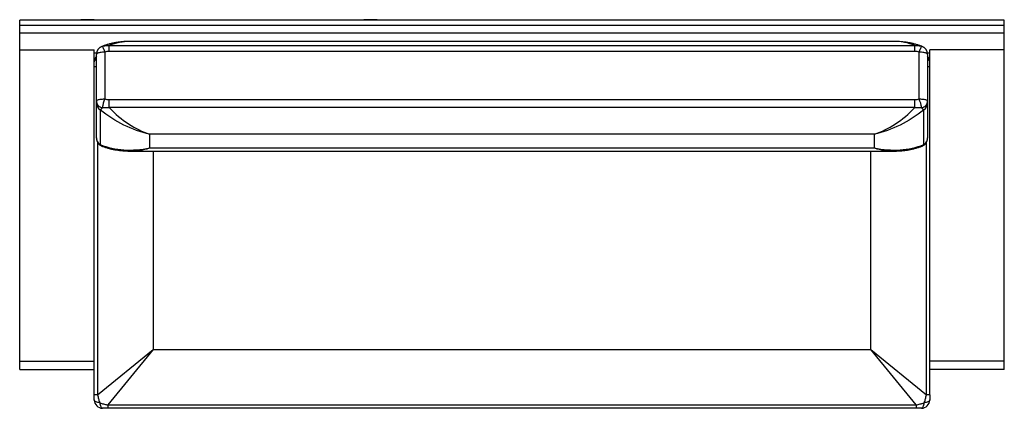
# Paper-space layout '_Top' of a CAD drawing. Header units: millimetres. Extents: x -1169 to 1169, y -587 to 335.
import ezdxf

# ---------------------------------------------------------------- set-up
doc = ezdxf.new("R2010")
doc.units = ezdxf.units.MM

psp = doc.layouts.new('_Top')

# ---------------------------------------------------------------- linework, layer by layer
at = {"color": 7, "linetype": 'Continuous', "lineweight": 25}
for p, q in [((1169, 334.3), (-1169, 334.3)), ((-1169, -495.6), (-1169, 334.3)), ((-992, 335.1), (-1024, 335.1)), ((-1024, 335.1), (-1024, 334.3)), ((-992, 334.3), (-992, 335.1)), ((-320, 335.1), (-352, 335.1)), ((-352, 335.1), (-352, 334.3)), ((-320, 334.3), (-320, 335.1)), ((320, 335.1), (352, 335.1)), ((320, 334.3), (320, 335.1)), ((352, 335.1), (352, 334.3)), ((992, 334.3), (992, 335.1)), ((992, 335.1), (1024, 335.1)), ((1024, 335.1), (1024, 334.3)), ((1169, -495.6), (1169, 334.3)), ((-1169, 322.4), (1169, 322.4)), ((1169, 302.8), (-1169, 302.8)), ((907.1, 283.5), (-907.1, 283.5)), ((-1169, 263.9), (-992, 263.9)), ((-992, -555.5), (-992, 263.9)), ((-967, 258), (-967, 147)), ((-956.4, 259.8), (-956.4, 273.7)), ((-956.4, 273.7), (956.4, 273.7)), ((956.4, 259.8), (-956.4, 259.8)), ((956.4, 259.8), (956.4, 273.7)), ((967, 147), (967, 258)), ((992, -555.5), (992, 263.9)), ((1169, 263.9), (992, 263.9)), ((-986.9, 255.4), (-992, 255.4)), ((-987, 141.9), (-987, 252.8)), ((992, 255.4), (986.9, 255.4)), ((987, 252.8), (987, 141.9)), ((-956.4, 126.5), (-956.4, 145.3)), ((-956.4, 145.3), (956.4, 145.3)), ((956.4, 126.5), (956.4, 145.3)), ((-987, 54.8), (-987, 137.3)), ((-977.6, 121), (-977.6, 38.5)), ((956.4, 126.5), (-956.4, 126.5)), ((977.6, 38.5), (977.6, 121)), ((987, 137.3), (987, 54.8)), ((860.5, 63.5), (-860.5, 63.5)), ((-860.5, 63.5), (-860.5, 30.7)), ((860.5, 30.7), (860.5, 63.5)), ((-860.5, 30.7), (860.5, 30.7)), ((-907.1, 23.2), (907.1, 23.2)), ((-984, -555.5), (-852.4, -447.8)), ((-852.4, -447.8), (-960, -579.5)), ((-852.4, -447.8), (852.4, -447.8)), ((852.4, -447.8), (984, -555.5)), ((960, -579.5), (852.4, -447.8)), ((-1169, -475.6), (-992, -475.6)), ((1169, -475.6), (992, -475.6)), ((-1169, -495.6), (-992, -495.6)), ((1169, -495.6), (992, -495.6)), ((-984, -555.5), (-992, -555.5)), ((992, -555.5), (984, -555.5)), ((-960, -579.5), (960, -579.5)), ((-960, -579.5), (-960, -587.5)), ((960, -579.5), (960, -587.5)), ((960, -587.5), (-960, -587.5))]:
    psp.add_line(p, q, dxfattribs=at)
at = {"color": 8, "linetype": 'Continuous', "lineweight": 25}
for p, q in [((973.1, 271.9), (974.1, 271.6)), ((-987, 223.4), (-992, 223.4)), ((992, 223.4), (987, 223.4)), ((-984, 43.2), (-984, -555.5)), ((984, -555.5), (984, 43.2)), ((-852.4, 23.2), (-852.4, -447.8)), ((852.4, -447.8), (852.4, 23.2))]:
    psp.add_line(p, q, dxfattribs=at)
at = {"color": 7, "linetype": 'Continuous', "lineweight": 25, "flags": 128}
for points in [[(-967, 258), (-969.8, 258), (-972.6, 257.8), (-975.3, 257.6), (-977.8, 257.2), (-980.1, 256.8), (-982.1, 256.2), (-983.8, 255.6), (-985.2, 255), (-986.2, 254.3), (-986.8, 253.6), (-987, 252.8)], [(-973.1, 271.9), (-972.7, 271.6), (-972.3, 270.9), (-971.8, 270), (-971.1, 268.6), (-970.4, 267), (-969.6, 265.1), (-968.8, 262.9), (-967.9, 260.5), (-967, 258)], [(967, 258), (967.9, 260.5), (968.8, 262.9), (969.6, 265.1), (970.4, 267), (971.1, 268.6), (971.8, 270), (972.3, 270.9), (972.7, 271.6), (973.1, 271.9)], [(987, 252.8), (986.8, 253.6), (986.2, 254.3), (985.2, 255), (983.8, 255.6), (982.1, 256.2), (980.1, 256.8), (977.8, 257.2), (975.3, 257.6), (972.6, 257.8), (969.8, 258), (967, 258)], [(-987, 141.9), (-986.8, 142.6), (-986.2, 143.3), (-985.2, 144), (-983.8, 144.7), (-982.1, 145.3), (-980.1, 145.8), (-977.8, 146.2), (-975.3, 146.6), (-972.6, 146.8), (-969.8, 147), (-967, 147)], [(-987, 141.9), (-986.8, 139.5), (-986.2, 137.3), (-985.3, 135.1), (-983.9, 133), (-982.3, 131.1), (-980.3, 129.4), (-978.1, 128), (-975.7, 126.9), (-973.1, 126)], [(967, 147), (969.8, 147), (972.6, 146.8), (975.3, 146.6), (977.8, 146.2), (980.1, 145.8), (982.1, 145.3), (983.8, 144.7), (985.2, 144), (986.2, 143.3), (986.8, 142.6), (987, 141.9)], [(973.1, 126), (975.7, 126.9), (978.1, 128), (980.3, 129.4), (982.3, 131.1), (983.9, 133), (985.3, 135.1), (986.2, 137.3), (986.8, 139.5), (987, 141.9)], [(-860.5, 63.5), (-868.2, 65.3), (-875.9, 67.3), (-883.6, 69.6), (-891.3, 72.2), (-898.9, 74.9), (-906.5, 78), (-914, 81.3), (-921.5, 84.8), (-928.8, 88.5), (-936.1, 92.5), (-943.3, 96.7), (-950.4, 101.2), (-957.4, 105.8), (-964.3, 110.7), (-971, 115.7), (-977.6, 121)], [(-956.4, 126.5), (-950.9, 120.9), (-945.4, 115.5), (-939.8, 110.4), (-934.1, 105.4), (-928.3, 100.6), (-922.4, 96.1), (-916.4, 91.7), (-910.4, 87.6), (-904.3, 83.8), (-898.1, 80.1), (-891.9, 76.7), (-885.7, 73.6), (-879.4, 70.7), (-873.1, 68.1), (-866.8, 65.7), (-860.5, 63.5)], [(860.5, 63.5), (866.8, 65.7), (873.1, 68.1), (879.4, 70.7), (885.7, 73.6), (891.9, 76.7), (898.1, 80.1), (904.3, 83.8), (910.4, 87.6), (916.4, 91.7), (922.4, 96.1), (928.3, 100.6), (934.1, 105.4), (939.8, 110.4), (945.4, 115.5), (950.9, 120.9), (956.4, 126.5)], [(977.6, 121), (971, 115.7), (964.3, 110.7), (957.4, 105.8), (950.4, 101.2), (943.3, 96.7), (936.1, 92.5), (928.8, 88.5), (921.5, 84.8), (914, 81.3), (906.5, 78), (898.9, 74.9), (891.3, 72.2), (883.6, 69.6), (875.9, 67.3), (868.2, 65.3), (860.5, 63.5)], [(-977.6, 38.5), (-971, 36), (-964.3, 33.8), (-957.4, 31.9), (-950.4, 30.2), (-943.3, 28.8), (-936.1, 27.6), (-928.8, 26.7), (-921.5, 26.1), (-914, 25.7), (-906.5, 25.6), (-898.9, 25.8), (-891.3, 26.2), (-883.6, 26.9), (-875.9, 27.9), (-868.2, 29.2), (-860.5, 30.7)], [(860.5, 30.7), (868.2, 29.2), (875.9, 27.9), (883.6, 26.9), (891.3, 26.2), (898.9, 25.8), (906.5, 25.6), (914, 25.7), (921.5, 26.1), (928.8, 26.7), (936.1, 27.6), (943.3, 28.8), (950.4, 30.2), (957.4, 31.9), (964.3, 33.8), (971, 36), (977.6, 38.5)], [(-979, -574.5), (-981.4, -574.1), (-983.7, -573.5), (-985.8, -572.9), (-987.6, -572.1), (-989.2, -571.3), (-990.4, -570.4), (-991.3, -569.5), (-991.8, -568.5), (-992, -567.5)], [(-979, -574.5), (-978.6, -576.9), (-978, -579.2), (-977.4, -581.3), (-976.7, -583.1), (-975.8, -584.6), (-974.9, -585.9), (-974, -586.8), (-973, -587.3), (-972, -587.5)], [(972, -587.5), (973, -587.3), (974, -586.8), (974.9, -585.9), (975.8, -584.6), (976.7, -583.1), (977.4, -581.3), (978, -579.2), (978.6, -576.9), (979, -574.5)], [(992, -567.5), (991.8, -568.5), (991.3, -569.5), (990.4, -570.4), (989.2, -571.3), (987.6, -572.1), (985.8, -572.9), (983.7, -573.5), (981.4, -574.1), (979, -574.5)]]:
    psp.add_lwpolyline(points, dxfattribs=at)
at = {"color": 8, "linetype": 'Continuous', "lineweight": 25, "flags": 128}
for points in [[(-987, 240.3), (-987.6, 240), (-989.2, 239.2), (-990.4, 238.3), (-991.3, 237.3), (-991.8, 236.4), (-992, 235.4)], [(992, 235.4), (991.8, 236.4), (991.3, 237.3), (990.4, 238.3), (989.2, 239.2), (987.6, 240), (987, 240.3)]]:
    psp.add_lwpolyline(points, dxfattribs=at)
at = {"color": 8, "linetype": 'Continuous', "lineweight": 25}
for centre, radius, start, end in [((-907.8, 158.4), 125.1, 89.6788, 112.8351), ((907.7, 158.2), 125.4, 67.1877, 90.3002), ((-908, 177.3), 154.2, 270.3384, 287.9437), ((908, 177.3), 154.2, 252.0563, 269.6616)]:
    psp.add_arc(centre, radius, start, end, dxfattribs=at)
at = {"color": 7, "linetype": 'Continuous', "lineweight": 25}
for centre, radius, start, end in [((-967, 252.8), 20, 107.5978, 179.9673), ((-967, 252.9), 20, 110.9679, 179.9995), ((967, 252.8), 20, 0.0356, 72.3993), ((967, 252.9), 20, 0.0003, 69.1193), ((-972, 235.4), 20, 138.5904, 180), ((972, 235.4), 20, 0, 41.4096), ((-809.6, 90.2), 167.4, 160.1605, 167.6663), ((806.1, 89.2), 171, 12.4131, 19.7602), ((-967.8, 137.4), 19.2, 180.3547, 239.1705), ((967.8, 137.4), 19.2, 300.8295, 359.6453), ((-967.8, 55), 19.2, 180.3547, 239.1705), ((-967, 53.8), 20, 180.0005, 249.0281), ((967, 53.8), 20, 290.8839, 359.9997), ((967.8, 55), 19.2, 300.8295, 359.6453), ((-972, -567.5), 20, 180, 270), ((972, -567.5), 20, 270, 0)]:
    psp.add_arc(centre, radius, start, end, dxfattribs=at)
for points, knots in [([(-907.1, 283.5), (-909.2, 283.5), (-913.9, 283.5), (-921.3, 283.1), (-929.2, 282.4), (-937, 281.4), (-944.6, 280), (-952.1, 278.4), (-959.5, 276.5), (-966.6, 274.3), (-971.5, 272.6), (-974, 271.7), (-974.1, 271.6)], [0, 0, 0, 0, 0.091497, 0.208897, 0.325036, 0.439846, 0.553272, 0.66527, 0.775813, 0.884885, 0.992481, 1, 1, 1, 1]), ([(974.1, 271.6), (973.4, 271.9), (970.4, 273), (965.1, 274.8), (958, 276.9), (950.7, 278.8), (943.3, 280.3), (935.8, 281.5), (928.1, 282.5), (920.3, 283.2), (913.3, 283.5), (908.9, 283.5), (907.1, 283.5)], [0, 0, 0, 0, 0.032124, 0.138687, 0.246395, 0.355498, 0.465993, 0.577867, 0.691097, 0.805646, 0.921466, 1, 1, 1, 1]), ([(-973.1, 271.9), (-970.3, 272.7), (-967.6, 273.3), (-962, 273.9), (-959.2, 274), (-956.4, 273.7)], [0, 0, 0, 0, 0.5, 0.5, 1, 1, 1, 1]), ([(-956.4, 259.8), (-958.2, 259.8), (-960, 259.6), (-963.5, 259), (-965.3, 258.6), (-967, 258)], [0, 0, 0, 0, 0.5, 0.5, 1, 1, 1, 1]), ([(956.4, 273.7), (959.2, 274), (962, 273.9), (966.2, 273.4), (967.5, 273.2), (970.3, 272.6), (971.7, 272.3), (973.1, 271.9)], [0, 0, 0, 0, 0.5, 0.5, 0.75, 0.75, 1, 1, 1, 1]), ([(967, 258), (965.3, 258.6), (963.5, 259), (960, 259.6), (958.2, 259.8), (956.4, 259.8)], [0, 0, 0, 0, 0.5, 0.5, 1, 1, 1, 1]), ([(-987, 137.3), (-987, 137.8), (-987, 138.4), (-987, 140), (-987, 140.9), (-987, 141.9)], [0, 0, 0, 0, 0.5, 0.5, 1, 1, 1, 1]), ([(-967, 147), (-965.3, 146.5), (-963.5, 146), (-960, 145.4), (-958.2, 145.3), (-956.4, 145.3)], [0, 0, 0, 0, 0.5, 0.5, 1, 1, 1, 1]), ([(956.4, 145.3), (958.2, 145.3), (960, 145.4), (963.5, 146), (965.3, 146.5), (967, 147)], [0, 0, 0, 0, 0.5, 0.5, 1, 1, 1, 1]), ([(987, 141.9), (987, 140.9), (987, 140), (987, 138.4), (987, 137.8), (987, 137.3)], [0, 0, 0, 0, 0.5, 0.5, 1, 1, 1, 1]), ([(-973.1, 126), (-973.9, 124.7), (-974.7, 123.6), (-976.2, 121.9), (-977, 121.3), (-977.6, 121)], [0, 0, 0, 0, 0.5, 0.5, 1, 1, 1, 1]), ([(-956.4, 126.5), (-959.2, 125.9), (-962, 125.6), (-966.2, 125.5), (-967.5, 125.5), (-970.3, 125.6), (-971.7, 125.8), (-973.1, 126)], [0, 0, 0, 0, 0.5, 0.5, 0.75, 0.75, 1, 1, 1, 1]), ([(973.1, 126), (970.3, 125.6), (967.6, 125.4), (962, 125.6), (959.2, 125.9), (956.4, 126.5)], [0, 0, 0, 0, 0.5, 0.5, 1, 1, 1, 1]), ([(977.6, 121), (977, 121.3), (976.2, 121.9), (975.1, 123.1), (974.7, 123.6), (973.9, 124.7), (973.5, 125.3), (973.1, 126)], [0, 0, 0, 0, 0.5, 0.5, 0.75, 0.75, 1, 1, 1, 1]), ([(-987, 53.9), (-987, 53.9), (-987, 53.8), (-987, 54.4), (-987, 54.8)], [0, 0, 0, 0, 0.349577, 1, 1, 1, 1]), ([(987, 54.8), (987, 54.4), (987, 53.8), (987, 53.9), (987, 53.9)], [0, 0, 0, 0, 0.633217, 1, 1, 1, 1]), ([(-974.1, 35.1), (-973.4, 34.9), (-970.4, 33.7), (-965.1, 31.9), (-958, 29.8), (-950.7, 28), (-943.3, 26.4), (-935.8, 25.2), (-928.1, 24.2), (-920.3, 23.6), (-913.3, 23.2), (-908.9, 23.2), (-907.1, 23.2)], [0, 0, 0, 0, 0.03239, 0.138924, 0.246602, 0.355676, 0.46614, 0.577984, 0.691182, 0.8057, 0.921488, 1, 1, 1, 1]), ([(907.1, 23.2), (909.2, 23.2), (913.9, 23.2), (921.3, 23.6), (929.2, 24.3), (937, 25.3), (944.6, 26.7), (952.1, 28.3), (959.5, 30.2), (966.6, 32.4), (971.5, 34.1), (974, 35), (974.1, 35.1)], [0, 0, 0, 0, 0.0915234, 0.2089562, 0.3251286, 0.4399711, 0.553428, 0.6654578, 0.7760318, 0.8851343, 0.9927609, 1, 1, 1, 1]), ([(-992, -567.5), (-992, -566.5), (-992, -565.6), (-992, -563.6), (-992, -562.6), (-992, -560.6), (-992, -559.6), (-992, -557.6), (-992, -556.6), (-992, -555.5)], [0, 0, 0, 0, 0.25, 0.25, 0.5, 0.5, 0.75, 0.75, 1, 1, 1, 1]), ([(-984, -555.5), (-983.6, -557.1), (-983.2, -558.7), (-982.5, -561.9), (-982.1, -563.5), (-981.4, -565.9), (-981.2, -566.7), (-980.8, -568.2), (-980.6, -569), (-979.9, -571.4), (-979.4, -572.9), (-979, -574.5)], [0, 0, 0, 0, 0.25, 0.25, 0.5, 0.5, 0.625, 0.625, 0.75, 0.75, 1, 1, 1, 1]), ([(979, -574.5), (979.4, -572.9), (979.9, -571.4), (980.6, -569), (980.8, -568.2), (981.2, -566.7), (981.4, -565.9), (982.1, -563.5), (982.5, -561.9), (983.2, -558.7), (983.6, -557.1), (984, -555.5)], [0, 0, 0, 0, 0.25, 0.25, 0.375, 0.375, 0.5, 0.5, 0.75, 0.75, 1, 1, 1, 1]), ([(992, -555.5), (992, -556.6), (992, -557.6), (992, -559.6), (992, -560.6), (992, -562.6), (992, -563.6), (992, -565.6), (992, -566.5), (992, -567.5)], [0, 0, 0, 0, 0.25, 0.25, 0.5, 0.5, 0.75, 0.75, 1, 1, 1, 1]), ([(-979, -574.5), (-975.9, -575.4), (-972.8, -576.3), (-968.1, -577.5), (-966.5, -577.9), (-964.1, -578.5), (-963.2, -578.7), (-961.6, -579.1), (-960.8, -579.3), (-960, -579.5)], [0, 0, 0, 0, 0.5, 0.5, 0.75, 0.75, 0.875, 0.875, 1, 1, 1, 1]), ([(960, -579.5), (961.6, -579.1), (963.2, -578.7), (966.4, -577.9), (968, -577.5), (970.4, -576.9), (971.2, -576.7), (972.7, -576.3), (973.5, -576.1), (975.9, -575.4), (977.4, -574.9), (979, -574.5)], [0, 0, 0, 0, 0.25, 0.25, 0.5, 0.5, 0.625, 0.625, 0.75, 0.75, 1, 1, 1, 1]), ([(-960, -587.5), (-961.1, -587.5), (-962.1, -587.5), (-964.1, -587.5), (-965.1, -587.5), (-967.1, -587.5), (-968.1, -587.5), (-970.1, -587.5), (-971, -587.5), (-972, -587.5)], [0, 0, 0, 0, 0.25, 0.25, 0.5, 0.5, 0.75, 0.75, 1, 1, 1, 1]), ([(972, -587.5), (971, -587.5), (970.1, -587.5), (968.1, -587.5), (967.1, -587.5), (965.1, -587.5), (964.1, -587.5), (962.1, -587.5), (961.1, -587.5), (960, -587.5)], [0, 0, 0, 0, 0.25, 0.25, 0.5, 0.5, 0.75, 0.75, 1, 1, 1, 1])]:
    psp.add_open_spline(points, degree=3, knots=knots, dxfattribs=at)
at = {"color": 8, "linetype": 'Continuous', "lineweight": 25}
for points, knots in [([(-974.1, 271.5), (-974, 271.6), (-973.6, 271.8), (-973.3, 271.8), (-973.1, 271.9)], [0, 0, 0, 0, 0.426504, 1, 1, 1, 1]), ([(-977.6, 38.5), (-977, 37.6), (-975.9, 36), (-974.7, 35.4), (-974.1, 35.2)], [0, 0, 0, 0, 0.550051, 1, 1, 1, 1]), ([(974.1, 35.1), (974.2, 35.1), (974.6, 35.2), (975.4, 35.8), (976.6, 36.9), (977.3, 38), (977.6, 38.5)], [0, 0, 0, 0, 0.040925, 0.353384, 0.676714, 1, 1, 1, 1])]:
    psp.add_open_spline(points, degree=3, knots=knots, dxfattribs=at)

doc.saveas('drawing.dxf')
